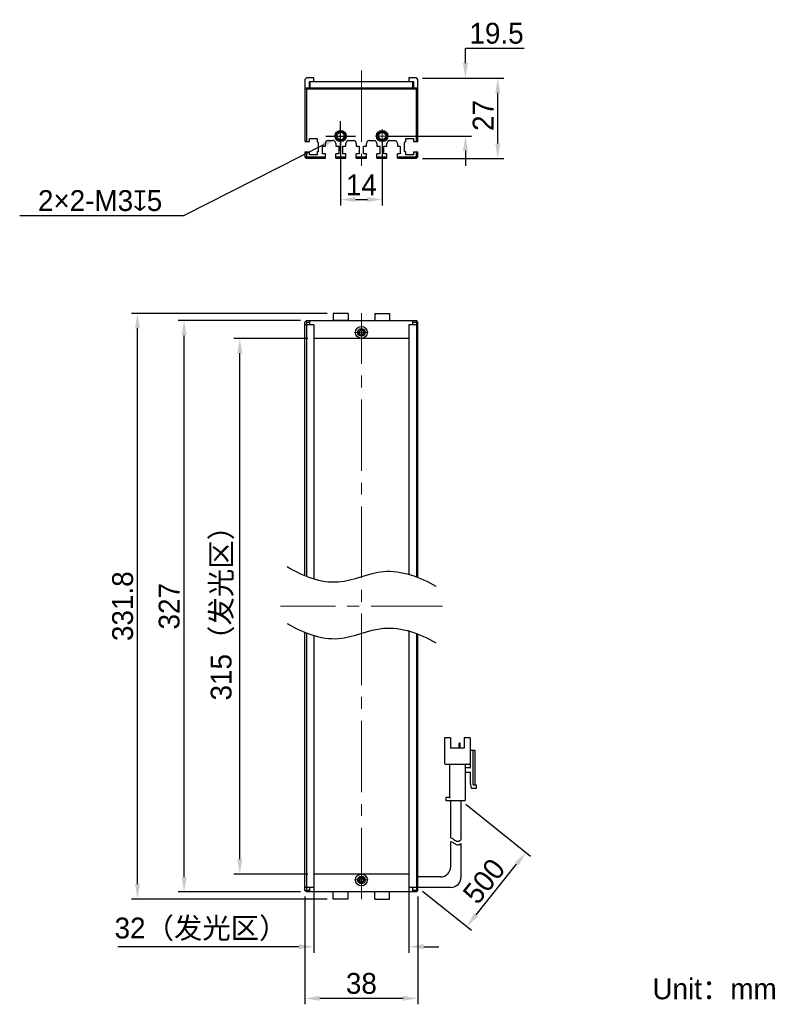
# Model space of a CAD drawing. Header units: millimetres. Extents: x 69 to 198, y 74 to 239.
import ezdxf

# ---------------------------------------------------------------- set-up
doc = ezdxf.new("R2010")
doc.units = ezdxf.units.MM
doc.header["$PDSIZE"] = -5
doc.linetypes.add('点画线', pattern=[18, 12, -2, 2, -2])
for name, color, linetype, lineweight in [('中心线层', 1, '点画线', 18), ('标注', 3, 'Continuous', 25), ('粗实线', 7, 'Continuous', 30), ('粗实线层', 7, 'Continuous', 35)]:
    doc.layers.add(name, color=color, linetype=linetype, lineweight=lineweight)
doc.styles.add('标准', font='txt', dxfattribs={"width": 0.667})
doc.dimstyles.new('CST Standard', dxfattribs={"dimtxt": 3.5, "dimasz": 2.5, "dimexe": 1, "dimexo": 1, "dimgap": 0.6, "dimtad": 1, "dimtoh": 1, "dimdsep": 46, "dimtxsty": 'Standard', "dimcen": -2.5, "dimdle": 5, "dimadec": 0, "dimazin": 2, "dimtfac": 1, "dimtofl": 0, "dimtmove": 0, "dimatfit": 0, "dimfxl": 1, "dimtolj": 1, "dimarcsym": 0})

# ---------------------------------------------------------------- blocks, each defined once
blk = doc.blocks.new('*X1')
at = {"layer": 'Defpoints', "color": 0}
for p in [(105.69, 185.75), (118.13, 185.75), (118.13, 95.75)]:
    blk.add_point(p, dxfattribs=at)
at = {"layer": '标注', "color": 0, "linetype": 'Continuous', "lineweight": -2, "ltscale": 3}
for p, q in [((117.13, 185.75), (104.69, 185.75)), ((117.13, 95.75), (104.69, 95.75))]:
    blk.add_line(p, q, dxfattribs=at)
at = {"layer": '标注', "color": 9, "linetype": 'Continuous', "lineweight": -2, "ltscale": 3}
blk.add_line((105.69, 98.25), (105.69, 183.25), dxfattribs=at)
at = {"layer": '标注', "color": 9}
for points in [[(106.1, 183.25), (105.27, 183.25), (105.69, 185.75)], [(105.27, 98.25), (106.1, 98.25), (105.69, 95.75)]]:
    blk.add_solid(points, dxfattribs=at)
at = {"layer": '标注', "color": 7, "insert": (102.77, 140.75), "char_height": 3.5, "attachment_point": 5, "rotation": 90}
blk.add_mtext('\\A1;{\\fFZLanTingHei-R-GBK|b0|i0|c134|p2;315（发光区）}', dxfattribs=at)
blk = doc.blocks.new('*X2')
at = {"layer": 'Defpoints', "color": 0}
for p in [(96.32, 188.75), (116.88, 188.75), (116.88, 92.75)]:
    blk.add_point(p, dxfattribs=at)
at = {"layer": '标注', "color": 0, "linetype": 'Continuous', "lineweight": -2, "ltscale": 3}
for p, q in [((115.88, 188.75), (95.32, 188.75)), ((115.88, 92.75), (95.32, 92.75))]:
    blk.add_line(p, q, dxfattribs=at)
at = {"layer": '标注', "color": 9, "linetype": 'Continuous', "lineweight": -2, "ltscale": 3}
blk.add_line((96.32, 95.25), (96.32, 186.25), dxfattribs=at)
at = {"layer": '标注', "color": 9}
for points in [[(96.74, 186.25), (95.9, 186.25), (96.32, 188.75)], [(95.9, 95.25), (96.74, 95.25), (96.32, 92.75)]]:
    blk.add_solid(points, dxfattribs=at)
at = {"layer": '标注', "color": 7, "insert": (93.82, 140.75), "char_height": 3.5, "attachment_point": 5, "rotation": 90}
blk.add_mtext('\\A1;{\\fFZLanTingHei-R-GBK|b0|i0|c134|p2;327}', dxfattribs=at)
blk = doc.blocks.new('*X3')
at = {"layer": 'Defpoints', "color": 0}
for p in [(118.13, 95.75), (134.13, 95.75), (118.13, 83.53)]:
    blk.add_point(p, dxfattribs=at)
at = {"layer": '标注', "color": 0, "linetype": 'Continuous', "lineweight": -2, "ltscale": 3}
for p, q in [((118.13, 94.75), (118.13, 82.53)), ((134.13, 94.75), (134.13, 82.53))]:
    blk.add_line(p, q, dxfattribs=at)
at = {"layer": '标注', "color": 9, "linetype": 'Continuous', "lineweight": -2, "ltscale": 3}
for p, q in [((115.63, 83.53), (85.19, 83.53)), ((136.63, 83.53), (139.13, 83.53))]:
    blk.add_line(p, q, dxfattribs=at)
at = {"layer": '标注', "color": 9}
for points in [[(115.63, 83.11), (115.63, 83.95), (118.13, 83.53)], [(136.63, 83.95), (136.63, 83.11), (134.13, 83.53)]]:
    blk.add_solid(points, dxfattribs=at)
at = {"layer": '标注', "color": 7, "insert": (99.16, 86.45), "char_height": 3.5, "attachment_point": 5}
blk.add_mtext('\\A1;\\A1;{\\fFZLanTingHei-R-GBK|b0|i0|c134|p2;32（发光区）}', dxfattribs=at)
blk = doc.blocks.new('*X4')
at = {"layer": 'Defpoints', "color": 0}
for p in [(116.63, 93), (135.63, 93), (116.63, 74.86)]:
    blk.add_point(p, dxfattribs=at)
at = {"layer": '标注', "color": 0, "linetype": 'Continuous', "lineweight": -2, "ltscale": 3}
for p, q in [((116.63, 92), (116.63, 73.86)), ((135.63, 92), (135.63, 73.86))]:
    blk.add_line(p, q, dxfattribs=at)
at = {"layer": '标注', "color": 9, "linetype": 'Continuous', "lineweight": -2, "ltscale": 3}
blk.add_line((133.13, 74.86), (119.13, 74.86), dxfattribs=at)
at = {"layer": '标注', "color": 9}
for points in [[(119.13, 75.28), (119.13, 74.44), (116.63, 74.86)], [(133.13, 74.44), (133.13, 75.28), (135.63, 74.86)]]:
    blk.add_solid(points, dxfattribs=at)
at = {"layer": '标注', "color": 7, "insert": (126.13, 77.35), "char_height": 3.5, "attachment_point": 5}
blk.add_mtext('\\A1;\\A1;{\\fFZLanTingHei-R-GBK|b0|i0|c134|p2;38}', dxfattribs=at)
blk = doc.blocks.new('*X5')
at = {"layer": 'Defpoints', "color": 0}
for p in [(122.63, 219.75), (129.63, 219.75), (129.63, 209.08)]:
    blk.add_point(p, dxfattribs=at)
at = {"layer": '标注', "color": 0, "linetype": 'Continuous', "lineweight": -2, "ltscale": 3}
for p, q in [((122.63, 218.75), (122.63, 208.08)), ((129.63, 218.75), (129.63, 208.08))]:
    blk.add_line(p, q, dxfattribs=at)
at = {"layer": '标注', "color": 9, "linetype": 'Continuous', "lineweight": -2, "ltscale": 3}
blk.add_line((125.13, 209.08), (127.13, 209.08), dxfattribs=at)
at = {"layer": '标注', "color": 9}
for points in [[(125.13, 209.49), (125.13, 208.66), (122.63, 209.08)], [(127.13, 208.66), (127.13, 209.49), (129.63, 209.08)]]:
    blk.add_solid(points, dxfattribs=at)
at = {"layer": '标注', "color": 7, "insert": (126.13, 211.54), "char_height": 3.5, "attachment_point": 5}
blk.add_mtext('\\A1;\\A1;{\\fFZLanTingHei-R-GBK|b0|i0|c134|p2;14}', dxfattribs=at)
blk = doc.blocks.new('*X6')
at = {"layer": 'Defpoints', "color": 0}
for p in [(135.38, 229.5), (143.63, 229.5), (129.63, 219.75)]:
    blk.add_point(p, dxfattribs=at)
at = {"layer": '标注', "color": 9, "linetype": 'Continuous', "lineweight": -2, "ltscale": 3}
for p, q in [((143.63, 234.5), (153.48, 234.5)), ((143.63, 232), (143.63, 234.5)), ((143.63, 217.25), (143.63, 214.75))]:
    blk.add_line(p, q, dxfattribs=at)
at = {"layer": '标注', "color": 0, "linetype": 'Continuous', "lineweight": -2, "ltscale": 3}
for p, q in [((136.38, 229.5), (144.63, 229.5)), ((130.63, 219.75), (144.63, 219.75))]:
    blk.add_line(p, q, dxfattribs=at)
at = {"layer": '标注', "color": 9}
for points in [[(143.21, 232), (144.05, 232), (143.63, 229.5)], [(144.05, 217.25), (143.21, 217.25), (143.63, 219.75)]]:
    blk.add_solid(points, dxfattribs=at)
at = {"layer": '标注', "color": 7, "insert": (148.86, 237), "char_height": 3.5, "attachment_point": 5}
blk.add_mtext('\\A1;\\A1;{\\fFZLanTingHei-R-GBK|b0|i0|c134|p2;19.5}', dxfattribs=at)
blk = doc.blocks.new('*X7')
at = {"layer": 'Defpoints', "color": 0}
for p in [(88.47, 189.95), (121.38, 189.95), (121.38, 91.55)]:
    blk.add_point(p, dxfattribs=at)
at = {"layer": '标注', "color": 0, "linetype": 'Continuous', "lineweight": -2, "ltscale": 3}
for p, q in [((120.38, 189.95), (87.47, 189.95)), ((120.38, 91.55), (87.47, 91.55))]:
    blk.add_line(p, q, dxfattribs=at)
at = {"layer": '标注', "color": 9, "linetype": 'Continuous', "lineweight": -2, "ltscale": 3}
blk.add_line((88.47, 94.05), (88.47, 187.45), dxfattribs=at)
at = {"layer": '标注', "color": 9}
for points in [[(88.89, 187.45), (88.06, 187.45), (88.47, 189.95)], [(88.06, 94.05), (88.89, 94.05), (88.47, 91.55)]]:
    blk.add_solid(points, dxfattribs=at)
at = {"layer": '标注', "color": 7, "insert": (85.99, 140.75), "char_height": 3.5, "attachment_point": 5, "rotation": 90}
blk.add_mtext('\\A1;{\\fFZLanTingHei-R-GBK|b0|i0|c134|p2;331.8}', dxfattribs=at)
blk = doc.blocks.new('*X8')
at = {"layer": 'Defpoints', "color": 0}
for p in [(123.3, 220.09), (121.96, 219.41)]:
    blk.add_point(p, dxfattribs=at)
at = {"layer": '标注', "color": 0, "linetype": 'Continuous', "ltscale": 3}
for p, q in [((122.63, 217.25), (122.63, 222.25)), ((120.13, 219.75), (125.13, 219.75))]:
    blk.add_line(p, q, dxfattribs=at)
at = {"layer": '标注', "color": 9, "linetype": 'Continuous', "lineweight": -2, "ltscale": 3}
for p in [(119.73, 218.28), (68.66, 206.38)]:
    blk.add_line(p, (96.32, 206.38), dxfattribs=at)
at = {"layer": '标注', "color": 9}
blk.add_solid([(119.92, 217.91), (119.54, 218.65), (121.96, 219.41)], dxfattribs=at)
at = {"layer": '标注', "color": 7, "insert": (82.19, 208.88), "char_height": 3.5, "attachment_point": 5}
blk.add_mtext('\\A1;\\A1;{\\fFZLanTingHei-R-GBK|b0|i0|c134|p2;2×2-M3\\fGDT|b1|i0|c0|p2;x\\fFZLanTingHei-R-GBK|b0|i0|c134|p2;5\\P}', dxfattribs=at)
blk = doc.blocks.new('*X9')
at = {"layer": 'Defpoints', "color": 0}
for p in [(142.91, 108.08), (153.8, 99.37), (135.63, 93.5)]:
    blk.add_point(p, dxfattribs=at)
at = {"layer": '标注', "color": 0, "linetype": 'Continuous', "lineweight": -2, "ltscale": 3}
for p, q in [((143.69, 107.46), (154.58, 98.74)), ((136.41, 92.88), (144.63, 86.3))]:
    blk.add_line(p, q, dxfattribs=at)
at = {"layer": '标注', "color": 9, "linetype": 'Continuous', "lineweight": -2, "ltscale": 3}
blk.add_line((145.41, 88.88), (152.24, 97.42), dxfattribs=at)
at = {"layer": '标注', "color": 9}
for points in [[(152.56, 97.16), (151.91, 97.68), (153.8, 99.37)], [(145.08, 89.14), (145.73, 88.62), (143.85, 86.93)]]:
    blk.add_solid(points, dxfattribs=at)
at = {"layer": '标注', "color": 7, "insert": (146.76, 94.55), "char_height": 3.5, "attachment_point": 5, "rotation": 51.3402}
blk.add_mtext('\\A1;{\\fFZLanTingHei-R-GBK|b0|i0|c134|p2;500}', dxfattribs=at)
blk = doc.blocks.new('*X10')
at = {"layer": 'Defpoints', "color": 0}
for p in [(135.38, 229.5), (149.07, 229.5), (135.38, 216)]:
    blk.add_point(p, dxfattribs=at)
at = {"layer": '标注', "color": 0, "linetype": 'Continuous', "lineweight": -2, "ltscale": 3}
for p, q in [((136.38, 229.5), (150.07, 229.5)), ((136.38, 216), (150.07, 216))]:
    blk.add_line(p, q, dxfattribs=at)
at = {"layer": '标注', "color": 9, "linetype": 'Continuous', "lineweight": -2, "ltscale": 3}
blk.add_line((149.07, 218.5), (149.07, 227), dxfattribs=at)
at = {"layer": '标注', "color": 9}
for points in [[(149.48, 227), (148.65, 227), (149.07, 229.5)], [(148.65, 218.5), (149.48, 218.5), (149.07, 216)]]:
    blk.add_solid(points, dxfattribs=at)
at = {"layer": '标注', "color": 7, "insert": (146.6, 223.21), "char_height": 3.5, "attachment_point": 5, "rotation": 90}
blk.add_mtext('\\A1;\\A1;{\\fFZLanTingHei-R-GBK|b0|i0|c134|p2;27}', dxfattribs=at)

msp = doc.modelspace()

# ---------------------------------------------------------------- linework, layer by layer
at = {"layer": '中心线层', "color": 0}
for p, q in [((126.1285, 230.7543), (126.1285, 214.7585)), ((122.6285, 218.6131), (122.6285, 220.8956)), ((129.6285, 218.6131), (129.6285, 220.8956)), ((123.7698, 219.7543), (121.4873, 219.7543)), ((123.7698, 219.7543), (121.9035, 219.7543)), ((130.7698, 219.7543), (128.4873, 219.7543)), ((130.7698, 219.7543), (128.9035, 219.7543)), ((126.1285, 91.5009), (126.1285, 190.0009)), ((126.1285, 187.8922), (126.1285, 186.0259)), ((126.1285, 187.8922), (126.1285, 185.6097)), ((127.2698, 186.7509), (124.9873, 186.7509)), ((139.7568, 140.7509), (112.5002, 140.7509)), ((127.2698, 94.7509), (124.9873, 94.7509)), ((126.1285, 95.8922), (126.1285, 94.0259)), ((126.1285, 95.8922), (126.1285, 93.6097))]:
    msp.add_line(p, q, dxfattribs=at)
at = {"layer": '粗实线', "color": 0, "ltscale": 3}
for p, q in [((116.8785, 229.5043), (116.6285, 229.2543)), ((116.6285, 229.2543), (116.6285, 218.8543)), ((118.1285, 229.5043), (116.8785, 229.5043)), ((117.3785, 227.8543), (117.3785, 228.9043)), ((117.3785, 228.9043), (118.1285, 228.9043)), ((117.4785, 228.8543), (117.4785, 227.8543)), ((134.7785, 228.8543), (117.4785, 228.8543)), ((118.1285, 228.9043), (118.1285, 229.5043)), ((135.3785, 229.5043), (134.1285, 229.5043)), ((134.1285, 229.5043), (134.1285, 228.9043)), ((134.1285, 228.9043), (134.8785, 228.9043)), ((134.7785, 227.8543), (134.7785, 228.8543)), ((134.8785, 228.9043), (134.8785, 227.853)), ((135.6285, 229.2543), (135.3785, 229.5043)), ((135.6285, 218.8543), (135.6285, 229.2543)), ((116.6285, 227.6043), (116.8785, 227.8543)), ((116.8785, 227.6043), (116.7535, 227.7293)), ((116.8785, 227.8543), (135.3785, 227.8543)), ((116.8785, 227.6043), (116.8785, 218.8543)), ((135.3785, 227.6043), (116.8785, 227.6043)), ((135.3785, 227.8543), (135.6285, 227.6043)), ((135.3785, 227.6043), (135.5035, 227.7293)), ((135.3785, 218.8543), (135.3785, 227.6043)), ((116.6285, 218.8543), (117.3785, 218.8543)), ((117.3785, 218.8543), (117.3785, 219.3543)), ((117.3785, 219.3543), (118.6785, 219.3543)), ((118.6785, 219.3543), (118.6785, 218.8543)), ((118.8785, 218.6094), (118.8785, 217.1043)), ((120.0785, 218.0543), (120.0785, 218.5043)), ((120.5785, 219.0043), (121.3285, 219.0043)), ((121.8285, 218.5043), (121.8285, 218.0543)), ((123.5285, 218.0543), (123.5285, 218.5043)), ((124.0285, 219.0043), (124.7785, 219.0043)), ((125.2785, 218.5043), (125.2785, 218.0543)), ((126.9785, 218.0543), (126.9785, 218.5043)), ((127.4785, 219.0043), (128.2285, 219.0043)), ((128.7285, 218.5043), (128.7285, 218.0543)), ((130.4285, 218.0543), (130.4285, 218.5043)), ((130.9285, 219.0043), (131.6785, 219.0043)), ((132.1785, 218.5043), (132.1785, 218.0543)), ((133.3785, 217.1043), (133.3785, 218.6094)), ((133.5785, 219.3543), (134.8785, 219.3543)), ((133.5785, 218.8543), (133.5785, 219.3543)), ((134.8785, 219.3543), (134.8785, 218.8543)), ((134.8785, 218.8543), (135.6285, 218.8543)), ((116.6285, 217.1043), (116.6285, 216.2543)), ((116.6285, 217.1043), (117.3785, 217.1043)), ((116.8785, 217.1043), (116.8785, 216.3579)), ((117.3785, 216.6043), (117.3785, 217.1043)), ((118.6785, 217.1043), (118.6785, 216.6043)), ((118.8785, 217.1043), (118.6785, 217.1043)), ((119.5785, 216.7543), (119.5785, 218.0543)), ((119.5785, 218.0543), (120.0785, 218.0543)), ((120.0785, 216.7543), (119.5785, 216.7543)), ((120.0785, 216.0043), (120.0785, 216.7543)), ((121.8285, 218.0543), (122.3285, 218.0543)), ((122.3285, 216.7543), (121.8285, 216.7543)), ((121.8285, 216.0043), (121.8285, 216.7543)), ((122.3285, 218.0543), (122.3285, 216.7543)), ((123.0285, 218.0543), (123.5285, 218.0543)), ((123.0285, 216.7543), (123.0285, 218.0543)), ((123.5285, 216.7543), (123.0285, 216.7543)), ((123.5285, 216.0043), (123.5285, 216.7543)), ((125.2785, 218.0543), (125.7785, 218.0543)), ((125.7785, 216.7543), (125.2785, 216.7543)), ((125.2785, 216.0043), (125.2785, 216.7543)), ((125.7785, 218.0543), (125.7785, 216.7543)), ((126.4785, 218.0543), (126.9785, 218.0543)), ((126.4785, 216.7543), (126.4785, 218.0543)), ((126.9785, 216.7543), (126.4785, 216.7543)), ((126.9785, 216.0043), (126.9785, 216.7543)), ((128.7285, 218.0543), (129.2285, 218.0543)), ((129.2285, 216.7543), (128.7285, 216.7543)), ((128.7285, 216.0043), (128.7285, 216.7543)), ((129.2285, 218.0543), (129.2285, 216.7543)), ((129.9285, 218.0543), (130.4285, 218.0543)), ((129.9285, 216.7543), (129.9285, 218.0543)), ((130.4285, 216.7543), (129.9285, 216.7543)), ((130.4285, 216.0043), (130.4285, 216.7543)), ((132.1785, 218.0543), (132.6785, 218.0543)), ((132.6785, 216.7543), (132.1785, 216.7543)), ((132.1785, 216.0043), (132.1785, 216.7543)), ((132.6785, 218.0543), (132.6785, 216.7543)), ((133.5785, 217.1043), (133.3785, 217.1043)), ((133.5785, 216.6043), (133.5785, 217.1043)), ((134.8785, 217.1043), (135.6285, 217.1043)), ((134.8785, 217.1043), (134.8785, 216.6043)), ((135.3785, 216.3579), (135.3785, 217.1043)), ((135.6285, 216.2543), (135.6285, 217.1043)), ((116.6285, 216.2543), (116.8785, 216.3579)), ((116.6285, 216.2543), (116.8785, 216.0043)), ((116.8785, 216.3579), (116.9821, 216.2543)), ((116.8785, 216.0043), (116.9821, 216.2543)), ((116.8785, 216.0043), (120.0785, 216.0043)), ((116.9821, 216.2543), (120.0785, 216.2543)), ((118.6785, 216.6043), (117.3785, 216.6043)), ((121.8285, 216.2543), (123.5285, 216.2543)), ((121.8285, 216.0043), (123.5285, 216.0043)), ((125.2785, 216.2543), (126.9785, 216.2543)), ((125.2785, 216.0043), (126.9785, 216.0043)), ((128.7285, 216.2543), (130.4285, 216.2543)), ((128.7285, 216.0043), (130.4285, 216.0043)), ((132.1785, 216.2543), (135.275, 216.2543)), ((132.1785, 216.0043), (135.3785, 216.0043)), ((134.8785, 216.6043), (133.5785, 216.6043)), ((135.275, 216.2543), (135.3785, 216.3579)), ((135.3785, 216.0043), (135.275, 216.2543)), ((135.6285, 216.2543), (135.3785, 216.3579)), ((135.3785, 216.0043), (135.6285, 216.2543)), ((116.6285, 188.5009), (116.8785, 188.7509)), ((116.7535, 188.6259), (116.8785, 188.5009)), ((116.8785, 188.7509), (135.3785, 188.7509)), ((117.4785, 188.0009), (117.4785, 188.7509)), ((121.3783, 189.9509), (121.3783, 188.7509)), ((123.8783, 189.9509), (121.3783, 189.9509)), ((123.8783, 188.7509), (121.3783, 188.7509)), ((123.8783, 189.9509), (123.8783, 188.7509)), ((128.3783, 189.9509), (128.3783, 188.7509)), ((128.3783, 189.9509), (130.8783, 189.9509)), ((130.8783, 189.9509), (130.8783, 188.7509)), ((134.7785, 188.0009), (134.7785, 188.7509)), ((135.6285, 188.5009), (135.3785, 188.7509)), ((135.3785, 188.5009), (135.5035, 188.6259)), ((116.6285, 145.8414), (116.6285, 188.5009)), ((118.1285, 188.0009), (116.6285, 188.0009)), ((116.8785, 188.5009), (117.4785, 188.5009)), ((116.8785, 188.5009), (116.8785, 145.737)), ((118.1285, 188.0009), (118.1285, 145.2834)), ((135.6285, 188.0009), (134.1285, 188.0009)), ((134.1285, 188.0009), (134.1285, 146.1694)), ((134.7785, 188.5009), (135.3785, 188.5009)), ((135.3785, 188.5009), (135.3785, 145.7306)), ((135.6285, 145.6297), (135.6285, 188.5009)), ((134.1285, 185.7509), (118.1285, 185.7509)), ((116.6285, 93.0009), (116.6285, 136.3137)), ((116.8785, 136.2093), (116.8785, 93.0009)), ((118.1285, 135.7558), (118.1285, 93.5009)), ((134.1285, 136.6417), (134.1285, 93.5009)), ((135.3785, 136.2029), (135.3786, 93.0009)), ((135.6285, 93.0009), (135.6285, 136.1021)), ((141.0978, 118.6426), (140.1062, 118.6426)), ((140.1062, 118.6426), (140.1062, 114.3259)), ((141.0978, 118.6426), (141.0978, 116.8926)), ((142.5558, 116.8926), (142.5558, 117.6976)), ((142.702, 117.7559), (142.6141, 117.7559)), ((142.7603, 116.8926), (142.7603, 117.6976)), ((144.4228, 118.6426), (143.4312, 118.6426)), ((143.4312, 118.6426), (143.4312, 116.8926)), ((144.4228, 118.6426), (144.4228, 114.3259)), ((143.4312, 116.8926), (141.0978, 116.8926)), ((144.4228, 116.5426), (145.1812, 116.5426)), ((144.4812, 115.8426), (144.4228, 115.8426)), ((144.4812, 113.5093), (144.4812, 116.5426)), ((144.8895, 116.5426), (144.8895, 110.8259)), ((145.1812, 116.5426), (145.1812, 110.7093)), ((140.2228, 114.2093), (144.3062, 114.2093)), ((140.9228, 114.0926), (140.9228, 108.6676)), ((143.6062, 114.0926), (143.6062, 108.0843)), ((143.7228, 113.6259), (144.4812, 113.6259)), ((144.4812, 112.8093), (143.7228, 112.8093)), ((144.4812, 111.0593), (144.4812, 112.9259)), ((144.6562, 110.1259), (144.4812, 111.0593)), ((145.4145, 110.1259), (144.6562, 110.1259)), ((145.0062, 110.7093), (145.4145, 110.7093)), ((145.4145, 110.7093), (145.4145, 110.1259)), ((140.3395, 108.5509), (140.3395, 108.0843)), ((140.3395, 108.0843), (143.6062, 108.0843)), ((140.4562, 108.6676), (140.9228, 108.6676)), ((141.1562, 101.807), (141.1562, 108.0843)), ((142.9062, 101.4878), (142.9062, 108.0843)), ((141.1562, 97.0009), (141.1562, 101.2084)), ((142.9062, 95.2509), (142.9062, 100.8892)), ((134.1285, 95.7509), (118.1285, 95.7509)), ((139.4062, 95.2509), (135.6285, 95.2509)), ((118.1285, 93.5009), (116.6285, 93.5009)), ((116.8785, 92.7509), (116.6285, 93.0009)), ((116.8785, 93.0009), (116.7535, 92.8759)), ((117.4785, 93.0009), (116.8785, 93.0009)), ((135.3785, 92.7509), (116.8785, 92.7509)), ((117.4785, 92.7509), (117.4785, 93.5009)), ((121.3783, 91.5509), (121.3783, 92.7509)), ((123.8783, 91.5509), (123.8783, 92.7509)), ((128.3783, 91.5509), (128.3783, 92.7509)), ((130.8783, 91.5509), (130.8783, 92.7509)), ((135.6285, 93.5009), (134.1285, 93.5009)), ((134.7785, 92.7509), (134.7785, 93.5009)), ((135.3786, 93.0009), (134.7785, 93.0009)), ((135.6285, 93.0009), (135.3785, 92.7509)), ((135.5035, 92.8759), (135.3786, 93.0009)), ((141.1562, 93.5009), (135.6285, 93.5009)), ((123.8783, 91.5509), (121.3783, 91.5509)), ((128.3783, 91.5509), (130.8783, 91.5509))]:
    msp.add_line(p, q, dxfattribs=at)
for centre, radius in [((122.6285, 219.7543), 0.95), ((122.6285, 219.7543), 0.8), ((122.6285, 219.7543), 0.625), ((129.6285, 219.7543), 0.95), ((129.6285, 219.7543), 0.8), ((129.6285, 219.7543), 0.625), ((126.1287, 186.7509), 1), ((126.1284, 186.7509), 0.625), ((126.1285, 186.7509), 0.4), ((126.1283, 94.7509), 1), ((126.1286, 94.7509), 0.625), ((126.1285, 94.7509), 0.4)]:
    msp.add_circle(centre, radius, dxfattribs=at)
for centre, radius, start, end in [((122.6285, 219.7543), 0.75, 255, 195), ((129.6285, 219.7543), 0.75, 255, 195), ((118.6285, 218.6094), 0.25, 0, 78.463041), ((120.5785, 218.5043), 0.5, 90, 180), ((121.3285, 218.5043), 0.5, 360, 90), ((124.0285, 218.5043), 0.5, 90, 180), ((124.7785, 218.5043), 0.5, 0, 90), ((127.4785, 218.5043), 0.5, 90, 180), ((128.2285, 218.5043), 0.5, 360, 90), ((130.9285, 218.5043), 0.5, 90, 180), ((131.6785, 218.5043), 0.5, 0, 90), ((133.6285, 218.6094), 0.25, 101.536959, 180), ((126.1285, 186.7509), 0.5, 165, 105), ((126.1287, 186.7509), 0.3667, 25.932154, 154.217671), ((126.1287, 186.7509), 0.3667, 205.782329, 334.067846), ((142.6141, 117.6976), 0.0583, 90, 180), ((142.702, 117.6976), 0.0583, 0, 90), ((140.2228, 114.3259), 0.1167, 180, 270), ((140.8062, 114.0926), 0.1167, 0, 90), ((143.7228, 114.0926), 0.1167, 90, 180), ((144.3062, 114.3259), 0.1167, 270, 0), ((143.7228, 113.7426), 0.1167, 180, 270), ((143.7228, 112.6926), 0.1167, 90, 180), ((145.0062, 110.8259), 0.1167, 180, 270), ((140.4562, 108.5509), 0.1167, 90, 180), ((139.4062, 97.0009), 1.75, 270, 0), ((126.1285, 94.7509), 0.5, 345, 285), ((126.1283, 94.7509), 0.3667, 25.782329, 154.067846), ((126.1283, 94.7509), 0.3667, 205.932154, 334.217671), ((141.1562, 95.2509), 1.75, 270, 360)]:
    msp.add_arc(centre, radius, start, end, dxfattribs=at)
for points, knots in [([(125.7985, 186.9104), (125.7866, 186.8858), (125.7706, 186.8329), (125.7656, 186.7782), (125.7656, 186.7509)], [0, 0, 0, 0, 513.81555693, 1028.12332626, 1028.12332626, 1028.12332626, 1028.12332626]), ([(125.7656, 186.7509), (125.7656, 186.7236), (125.7706, 186.6689), (125.7866, 186.616), (125.7985, 186.5914)], [0, 0, 0, 0, 513.91091865, 1027.33736697, 1027.33736697, 1027.33736697, 1027.33736697]), ([(126.4917, 186.7509), (126.4917, 186.7784), (126.4867, 186.8334), (126.4705, 186.8866), (126.4585, 186.9113)], [0, 0, 0, 0, 514.80229586, 1029.10844887, 1029.10844887, 1029.10844887, 1029.10844887]), ([(126.4585, 186.5906), (126.4705, 186.6153), (126.4867, 186.6685), (126.4917, 186.7235), (126.4917, 186.7509)], [0, 0, 0, 0, 513.90876304, 1028.32100006, 1028.32100006, 1028.32100006, 1028.32100006]), ([(113.6556, 147.3952), (116.2108, 145.8278), (121.9989, 143.5636), (130.1703, 147.8597), (136.0163, 145.6602), (138.6357, 144.1126)], [0, 0, 0, 0, 8.99301432, 16.75348973, 25.88072931, 25.88072931, 25.88072931, 25.88072931]), ([(113.6556, 137.8675), (116.2108, 136.3001), (121.9989, 134.0359), (130.1703, 138.332), (136.0163, 136.1325), (138.6357, 134.5849)], [0, 0, 0, 0, 8.99301432, 16.75348973, 25.88072931, 25.88072931, 25.88072931, 25.88072931]), ([(140.9228, 108.6676), (140.9244, 108.6661), (140.9298, 108.6606), (140.9407, 108.6497), (140.9565, 108.6339), (140.9754, 108.615), (140.9962, 108.5942), (141.0177, 108.5727), (141.0323, 108.5582), (141.0395, 108.5509)], [0, 0, 0, 0, 93.27303851, 330.49410438, 660.29023432, 1049.26646881, 1474.11013852, 1915.26206809, 2353.30326725, 2353.30326725, 2353.30326725, 2353.30326725]), ([(141.1562, 101.807), (141.2953, 101.7856), (141.6155, 101.6693), (142.1664, 101.1127), (142.6267, 101.2885), (142.9062, 101.4878)], [0, 0, 0, 0, 254.76292012, 600.22091541, 1107.03397447, 1107.03397447, 1107.03397447, 1107.03397447]), ([(141.1562, 101.2084), (141.2953, 101.187), (141.6155, 101.0708), (142.1664, 100.5142), (142.6267, 100.6899), (142.9062, 100.8892)], [0, 0, 0, 0, 254.50821047, 599.62082, 1105.92717197, 1105.92717197, 1105.92717197, 1105.92717197]), ([(125.7985, 94.9113), (125.7865, 94.8866), (125.7703, 94.8334), (125.7653, 94.7784), (125.7653, 94.7509)], [0, 0, 0, 0, 353.62291652, 707.59227573, 707.59227573, 707.59227573, 707.59227573]), ([(125.7653, 94.7509), (125.7653, 94.7235), (125.7703, 94.6685), (125.7865, 94.6153), (125.7985, 94.5906)], [0, 0, 0, 0, 353.81008849, 707.27919104, 707.27919104, 707.27919104, 707.27919104]), ([(126.4914, 94.7509), (126.4914, 94.7782), (126.4865, 94.8329), (126.4704, 94.8858), (126.4585, 94.9104)], [0, 0, 0, 0, 355.5504249, 710.76566793, 710.76566793, 710.76566793, 710.76566793]), ([(126.4585, 94.5914), (126.4704, 94.616), (126.4865, 94.6689), (126.4914, 94.7236), (126.4914, 94.7509)], [0, 0, 0, 0, 355.05944395, 710.45901903, 710.45901903, 710.45901903, 710.45901903])]:
    msp.add_open_spline(points, degree=3, knots=knots, dxfattribs=at)

# ---------------------------------------------------------------- texts
at = {"layer": '粗实线层', "color": 0, "insert": (175.0806, 78.2074), "char_height": 3.5, "width": 42.992139, "attachment_point": 1, "style": '标准'}
msp.add_mtext('{\\W1;\\fFZLanTingHei-R-GBK|b0|i0|c134|p2;Unit：mm}', dxfattribs=at)

# ---------------------------------------------------------------- dimensions: what is measured, and where the dimension line sits
at = {"layer": '标注', "color": 0, "ltscale": 3}
for base, p1, p2, text, picture, middle in [((143.6296, 229.5043), (129.6285, 219.7543), (135.3785, 229.5043), '\\A1;{\\fFZLanTingHei-R-GBK|b0|i0|c134|p2;<>}', '*X6', (148.8566, 237.0009)), ((88.4739, 189.9509), (121.3783, 91.5509), (121.3783, 189.9509), '{\\fFZLanTingHei-R-GBK|b0|i0|c134|p2;331.8}', '*X7', (85.9865, 140.7509)), ((96.3202, 188.7509), (116.8785, 92.7509), (116.8785, 188.7509), '{\\fFZLanTingHei-R-GBK|b0|i0|c134|p2;327}', '*X2', (93.8236, 140.7509)), ((105.6878, 185.7509), (118.1285, 95.7509), (118.1285, 185.7509), '{\\fFZLanTingHei-R-GBK|b0|i0|c134|p2;315（发光区）}', '*X1', (102.7697, 140.7509))]:
    dim = msp.add_linear_dim(base=base, p1=p1, p2=p2, angle=90, text=text, dimstyle='CST Standard', override={"dimlfac": 2, "dimtxsty": 'Standard', "dimsah": 1, "dimclrd": 9, "dimclrt": 7, "dimtzin": 8}, dxfattribs=at)
    dim.commit()
    dim.dimension.update_dxf_attribs({"geometry": picture, "text_midpoint": middle})
for base, p1, p2, angle, text, override, picture, middle in [((149.0654, 229.5043), (135.3785, 216.0043), (135.3785, 229.5043), 90, '\\A1;{\\fFZLanTingHei-R-GBK|b0|i0|c134|p2;<>}', {"dimlfac": 2, "dimtxsty": 'Standard', "dimsah": 1, "dimclrd": 9, "dimclrt": 7, "dimtzin": 8}, '*X10', (149.0654, 223.2112)), ((153.7998, 99.3693), (135.6285, 93.5009), (142.9062, 108.0843), 51.340192, '{\\fFZLanTingHei-R-GBK|b0|i0|c134|p2;500}', {"dimlfac": 2, "dimtxsty": 'Standard', "dimsah": 1, "dimclrd": 9, "dimclrt": 7, "dimtzin": 0}, '*X9', (148.7038, 92.9993))]:
    dim = msp.add_linear_dim(base=base, p1=p1, p2=p2, angle=angle, text=text, dimstyle='CST Standard', override=override, dxfattribs=at)
    dim.commit()
    dim.dimension.update_dxf_attribs({"geometry": picture, "text_midpoint": middle, "dimtype": 160})
dim = msp.add_diameter_dim_2p(p1=(123.2971, 220.0942), p2=(121.96, 219.4144), text='\\A1;{\\fFZLanTingHei-R-GBK|b0|i0|c134|p2;2×2-M3\\fGDT|b1|i0|c0|p2;x\\fFZLanTingHei-R-GBK|b0|i0|c134|p2;5\\P}', dimstyle='CST Standard', override={"dimlfac": 2, "dimpost": '2×2-M<>{\\fcxgdtshp;b}5\\X(此处端板螺丝可根据需要拆装)', "dimtxsty": 'Standard', "dimsah": 1, "dimclrd": 9, "dimclrt": 7, "dimtzin": 8}, dxfattribs=at)
dim.commit()
dim.dimension.update_dxf_attribs({"geometry": '*X8', "text_midpoint": (82.1907, 206.3793), "dimtype": 163})
for base, p1, p2, picture, middle in [((129.6285, 209.0765), (122.6285, 219.7543), (129.6285, 219.7543), '*X5', (126.1285, 211.5365)), ((116.6285, 74.8588), (135.6285, 93.0009), (116.6285, 93.0009), '*X4', (126.1285, 77.3462))]:
    dim = msp.add_linear_dim(base=base, p1=p1, p2=p2, text='\\A1;{\\fFZLanTingHei-R-GBK|b0|i0|c134|p2;<>}', dimstyle='CST Standard', override={"dimlfac": 2, "dimtxsty": 'Standard', "dimsah": 1, "dimclrd": 9, "dimclrt": 7, "dimtzin": 8}, dxfattribs=at)
    dim.commit()
    dim.dimension.update_dxf_attribs({"geometry": picture, "text_midpoint": middle})
dim = msp.add_linear_dim(base=(118.1285, 83.5307), p1=(134.1285, 95.7509), p2=(118.1285, 95.7509), text='\\A1;{\\fFZLanTingHei-R-GBK|b0|i0|c134|p2;<>}', dimstyle='CST Standard', override={"dimlfac": 2, "dimpost": '（发光区）', "dimtxsty": 'Standard', "dimsah": 1, "dimclrd": 9, "dimclrt": 7, "dimtzin": 8}, dxfattribs=at)
dim.commit()
dim.dimension.update_dxf_attribs({"geometry": '*X3', "text_midpoint": (99.1607, 83.5307), "dimtype": 160})

doc.saveas('drawing.dxf')
